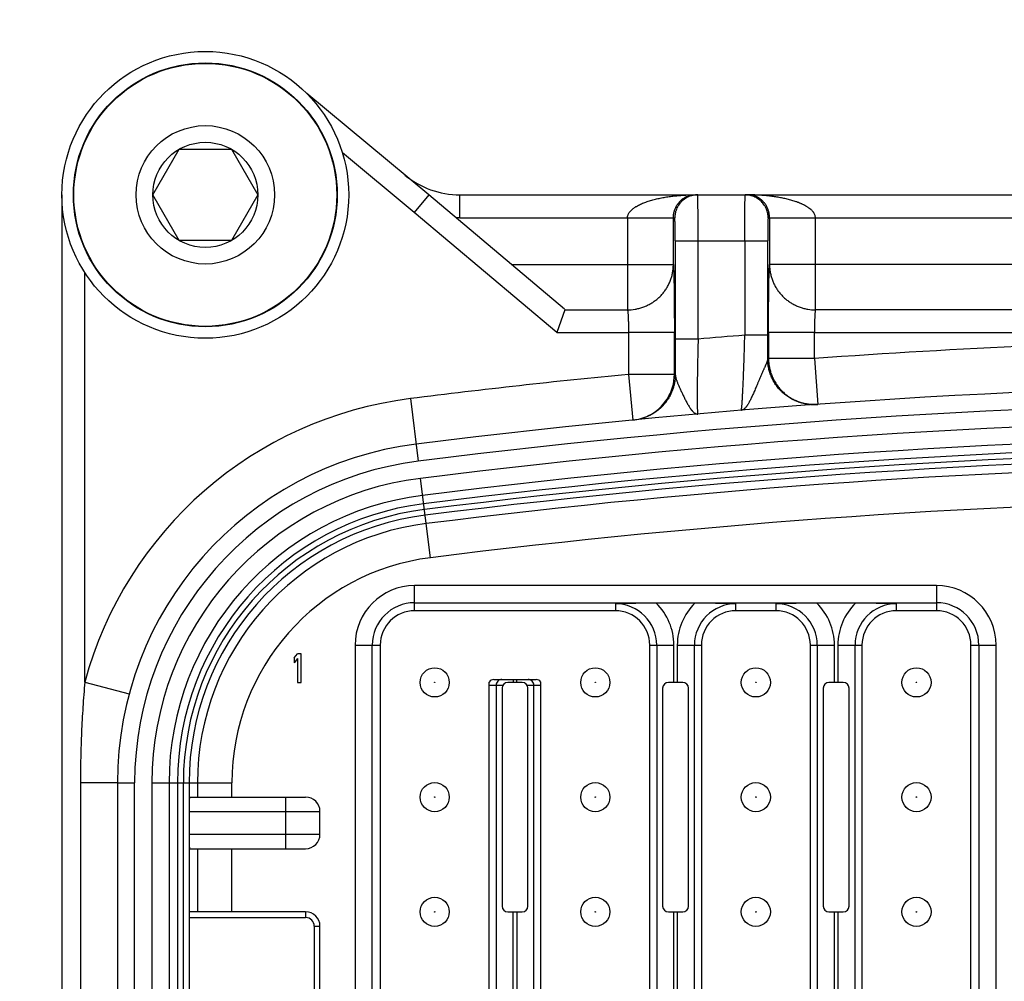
# Model space of a CAD drawing. Header units: inches. Extents: x 0 to 34, y 0 to 22.
# Tile 91 of 124: x 15 to 15.7, y 14.6 to 15.3. Entities that reach past the tile are written whole.
import ezdxf

# ---------------------------------------------------------------- set-up
doc = ezdxf.new("R2010")
doc.units = ezdxf.units.IN
doc.header["$LTSCALE"] = 1.87
doc.header["$MEASUREMENT"] = 0
doc.layers.get('0').update_dxf_attribs({"linetype": 'CONTINUOUS'})
doc.layers.add('DIMENSIONS', color=7, linetype='CONTINUOUS')
doc.styles.get("Standard").update_dxf_attribs({"font": 'txt', "width": 0.8})
doc.dimstyles.new('DIMSTYLE_1', dxfattribs={"dimtxt": 0.125, "dimasz": 0.18, "dimexe": 0.125, "dimexo": 0.0625, "dimgap": 0.0625, "dimtad": 0, "dimtih": 1, "dimtoh": 1, "dimdec": 3, "dimlfac": 2, "dimzin": 4, "dimdsep": 46, "dimtxsty": 'STANDARD', "dimblk": '_FILLED', "dimblk1": '_FILLED', "dimblk2": '_FILLED', "dimcen": 0.09, "dimadec": 0, "dimazin": 0, "dimtp": 0.001, "dimtm": 0.001, "dimtfac": 1, "dimtdec": 3, "dimtofl": 0, "dimtmove": 0, "dimatfit": 3, "dimldrblk": '_FILLED', "dimfxl": 1, "dimtolj": 1, "dimtzin": 4, "dimarcsym": 0})

# ---------------------------------------------------------------- blocks, each defined once
blk = doc.blocks.new('_FILLED')
at = {"color": 0, "linetype": 'BYBLOCK'}
blk.add_solid([(0, 0), (-1, 0.1736), (-1, -0.1736)], dxfattribs=at)
blk = doc.blocks.new('*D24')
at = {"layer": 'DIMENSIONS', "color": 2, "linetype": 'CONTINUOUS'}
for p, q in [((13.97455, 16.65021), (10.46205, 16.65021)), ((10.58705, 16.65021), (10.58705, 15.75636)), ((10.58705, 14.47521), (10.58705, 15.31886)), ((16.93705, 14.47521), (10.46205, 14.47521))]:
    blk.add_line(p, q, dxfattribs=at)
at = {"layer": 'DIMENSIONS', "color": 2, "linetype": 'CONTINUOUS', "xscale": 0.18, "yscale": 0.18, "zscale": 0.18}
for p, rotation in [((10.58705, 16.65021), 90), ((10.58705, 14.47521), 270)]:
    blk.add_blockref('_FILLED', p, dxfattribs=dict(at, rotation=rotation))
at = {"layer": 'DIMENSIONS', "color": 2, "linetype": 'CONTINUOUS', "insert": (10.43705, 15.69386), "char_height": 0.125, "width": 0.8, "attachment_point": 2, "line_spacing_factor": 0.9}
blk.add_mtext('4.350\\P[110.49]', dxfattribs=at)

msp = doc.modelspace()

# ---------------------------------------------------------------- linework, layer by layer
at = {"color": 7, "linetype": 'CONTINUOUS'}
for p, q in [((15.31232, 15.16421), (15.22849, 15.23381)), ((15.12281, 15.16421), (15.14085, 15.19546)), ((15.14085, 15.19546), (15.17694, 15.19546)), ((15.17694, 15.19546), (15.19498, 15.16421)), ((15.30224, 15.15212), (15.25302, 15.19298)), ((15.06047, 15.16421), (15.06047, 13.78626)), ((15.14085, 15.13296), (15.12281, 15.16421)), ((15.19498, 15.16421), (15.17694, 15.13296)), ((15.31232, 15.16421), (15.30222, 15.15213)), ((15.40545, 15.08581), (15.31232, 15.16421)), ((15.33364, 15.14847), (15.33364, 15.16421)), ((15.33364, 15.16421), (16.59045, 15.16421)), ((15.49352, 15.16412), (15.49515, 15.16421)), ((15.40011, 15.06972), (15.30224, 15.15212)), ((15.33364, 15.14847), (15.33097, 15.14851)), ((15.33364, 15.14847), (15.48119, 15.14847)), ((15.44872, 15.14847), (15.44872, 15.08525)), ((15.48021, 15.11631), (15.48021, 15.14847)), ((15.54527, 15.14847), (15.88669, 15.14847)), ((15.54624, 15.14847), (15.54624, 15.11631)), ((15.57773, 15.08525), (15.57773, 15.14847)), ((15.17694, 15.13296), (15.14085, 15.13296)), ((15.48146, 15.13272), (15.48146, 15.06518)), ((15.48146, 15.13272), (15.54499, 15.13272)), ((15.49721, 15.06518), (15.49721, 15.13272)), ((15.52925, 15.13272), (15.52925, 15.06788)), ((15.54499, 15.06788), (15.54499, 15.13272)), ((15.36923, 15.11631), (15.48021, 15.11631)), ((15.88217, 15.11631), (15.54624, 15.11631)), ((15.07622, 14.82982), (15.07622, 15.11081)), ((15.40577, 15.08525), (15.40011, 15.06972)), ((15.40545, 15.08581), (15.40577, 15.08525)), ((15.40577, 15.08525), (15.44872, 15.08525)), ((15.88217, 15.08525), (15.57773, 15.08525)), ((15.40011, 15.06972), (15.44941, 15.06972)), ((15.4809, 15.06973), (15.44941, 15.06972)), ((15.44941, 15.06972), (15.44941, 15.041)), ((15.4809, 15.041), (15.4809, 15.06973)), ((15.54499, 15.06788), (15.52925, 15.06788)), ((15.54555, 15.06973), (15.54555, 15.05182)), ((15.57705, 15.06973), (15.54555, 15.06973)), ((15.57705, 15.05182), (15.57705, 15.06973)), ((15.57705, 15.06973), (15.87562, 15.06973)), ((15.49721, 15.06518), (15.48146, 15.06518)), ((15.54555, 15.05182), (15.54496, 15.05178)), ((15.57705, 15.05182), (15.54555, 15.05182)), ((15.57705, 15.05182), (15.57933, 15.02041)), ((15.44941, 15.041), (15.45245, 15.00965)), ((15.4809, 15.041), (15.44941, 15.041)), ((15.48154, 15.04107), (15.4809, 15.041)), ((15.29969, 15.02435), (15.30509, 14.98138)), ((15.57933, 15.02041), (15.57873, 15.02037)), ((15.31341, 14.91514), (15.30656, 14.96962)), ((15.3026, 14.87878), (15.3026, 14.89603)), ((15.66086, 14.89603), (15.3026, 14.89603)), ((15.66086, 14.89603), (15.66086, 14.87878)), ((15.3026, 14.88423), (15.66086, 14.88423)), ((15.46844, 14.88394), (15.44039, 14.88354)), ((15.44039, 14.88354), (15.44039, 14.87878)), ((15.49502, 14.88394), (15.46844, 14.88394)), ((15.52307, 14.88354), (15.49502, 14.88394)), ((15.52307, 14.87878), (15.52307, 14.88354)), ((15.57867, 14.88394), (15.55063, 14.88354)), ((15.55063, 14.88354), (15.55063, 14.87878)), ((15.60526, 14.88394), (15.57867, 14.88394)), ((15.63331, 14.88354), (15.60526, 14.88394)), ((15.63331, 14.87878), (15.63331, 14.88354)), ((15.44039, 14.87878), (15.3026, 14.87878)), ((15.55063, 14.87878), (15.52307, 14.87878)), ((15.66086, 14.87878), (15.63331, 14.87878)), ((15.26173, 14.85516), (15.26173, 14.09532)), ((15.26173, 14.85516), (15.27897, 14.85516)), ((15.27353, 14.09532), (15.27353, 14.85516)), ((15.27897, 14.85516), (15.27897, 14.09532)), ((15.46401, 14.09532), (15.46401, 14.85516)), ((15.46401, 14.85516), (15.48058, 14.85516)), ((15.46877, 14.85516), (15.46877, 14.09532)), ((15.48058, 14.82957), (15.48058, 14.85516)), ((15.48289, 14.85516), (15.48289, 14.82957)), ((15.48289, 14.85516), (15.49945, 14.85516)), ((15.49469, 14.09532), (15.49469, 14.85516)), ((15.49945, 14.85516), (15.49945, 14.09532)), ((15.57425, 14.09532), (15.57425, 14.85516)), ((15.57425, 14.85516), (15.59081, 14.85516)), ((15.57901, 14.85516), (15.57901, 14.09532)), ((15.59081, 14.82957), (15.59081, 14.85516)), ((15.59312, 14.85516), (15.59312, 14.82957)), ((15.59312, 14.85516), (15.60968, 14.85516)), ((15.60493, 14.09532), (15.60493, 14.85516)), ((15.60968, 14.85516), (15.60968, 14.09532)), ((15.68449, 14.09532), (15.68449, 14.85516)), ((15.68449, 14.85516), (15.70174, 14.85516)), ((15.68993, 14.85516), (15.68993, 14.09532)), ((15.70174, 14.09532), (15.70174, 14.85516)), ((15.2198, 14.84632), (15.22226, 14.84925)), ((15.2198, 14.84632), (15.2198, 14.84297)), ((15.22226, 14.8459), (15.2198, 14.84297)), ((15.22472, 14.84925), (15.22226, 14.84925)), ((15.22226, 14.8459), (15.22226, 14.82957)), ((15.22472, 14.82957), (15.22472, 14.84925)), ((15.07622, 14.82982), (15.10663, 14.82162)), ((15.22226, 14.82957), (15.22472, 14.82957)), ((15.35378, 14.12065), (15.35378, 14.82982)), ((15.35703, 14.83154), (15.38596, 14.83154)), ((15.37642, 14.82957), (15.36657, 14.82957)), ((15.37034, 14.83154), (15.37034, 14.82957)), ((15.37265, 14.82957), (15.37265, 14.83154)), ((15.38921, 14.12065), (15.38921, 14.82982)), ((15.48665, 14.82957), (15.47681, 14.82957)), ((15.59689, 14.82957), (15.58705, 14.82957)), ((15.35378, 14.8276), (15.36316, 14.8276)), ((15.35854, 14.8276), (15.35854, 14.12287)), ((15.36264, 14.82563), (15.36264, 14.67602)), ((15.37983, 14.8276), (15.38921, 14.8276)), ((15.38035, 14.67602), (15.38035, 14.82563)), ((15.38445, 14.12287), (15.38445, 14.8276)), ((15.47287, 14.82563), (15.47287, 14.67602)), ((15.49059, 14.67602), (15.49059, 14.82563)), ((15.58311, 14.82563), (15.58311, 14.67602)), ((15.60082, 14.67602), (15.60082, 14.82563)), ((15.07317, 14.76067), (15.07317, 14.1898)), ((15.09856, 14.76067), (15.07317, 14.76067)), ((15.09856, 14.76067), (15.09856, 14.1898)), ((15.09856, 14.76067), (15.11037, 14.76067)), ((15.11037, 14.1898), (15.11037, 14.76067)), ((15.12222, 14.76067), (15.12222, 14.1898)), ((15.12222, 14.76067), (15.17713, 14.76067)), ((15.13402, 14.76067), (15.13402, 14.1898)), ((15.13984, 14.76067), (15.13984, 14.1898)), ((15.14384, 14.1898), (15.14384, 14.76067)), ((15.14777, 14.76067), (15.14777, 14.1898)), ((15.15352, 14.76067), (15.15352, 14.75083)), ((15.17713, 14.75083), (15.17713, 14.76067)), ((15.14813, 14.75083), (15.22779, 14.75083)), ((15.21401, 14.75083), (15.21401, 14.71539)), ((15.14779, 14.74098), (15.14779, 14.72524)), ((15.14779, 14.74098), (15.23764, 14.74098)), ((15.23764, 14.72524), (15.23764, 14.74098)), ((15.23764, 14.72524), (15.14779, 14.72524)), ((15.14813, 14.71539), (15.22779, 14.71539)), ((15.15352, 14.71539), (15.15352, 14.67209)), ((15.17713, 14.67209), (15.17713, 14.71539)), ((15.14779, 14.66815), (15.14779, 14.28232)), ((15.14779, 14.66815), (15.22779, 14.66815)), ((15.22779, 14.67209), (15.14793, 14.67209)), ((15.22779, 14.67209), (15.22779, 14.66815)), ((15.36657, 14.67209), (15.37642, 14.67209)), ((15.37034, 14.27839), (15.37034, 14.67209)), ((15.37265, 14.67209), (15.37265, 14.27839)), ((15.47681, 14.67209), (15.48665, 14.67209)), ((15.48058, 14.27839), (15.48058, 14.67209)), ((15.48289, 14.67209), (15.48289, 14.27839)), ((15.58705, 14.67209), (15.59689, 14.67209)), ((15.59081, 14.27839), (15.59081, 14.67209)), ((15.59312, 14.67209), (15.59312, 14.27839)), ((15.2337, 14.66224), (15.2337, 14.59532)), ((15.2337, 14.66224), (15.23764, 14.66224)), ((15.23764, 14.59532), (15.23764, 14.66224))]:
    msp.add_line(p, q, dxfattribs=at)
for centre, radius in [((15.1589, 15.16421), 0.09843), ((15.1589, 15.16421), 0.09055), ((15.1589, 15.16421), 0.09025), ((15.1589, 15.16421), 0.0475), ((15.1589, 15.16421), 0.03608), ((15.31638, 14.82957), 0.01), ((15.42661, 14.82957), 0.01), ((15.53685, 14.82957), 0.01), ((15.64708, 14.82957), 0.01), ((15.31638, 14.82957), 0.000157), ((15.42661, 14.82957), 0.000157), ((15.53685, 14.82957), 0.000157), ((15.64708, 14.82957), 0.000157), ((15.31638, 14.75083), 0.01), ((15.42661, 14.75083), 0.01), ((15.53685, 14.75083), 0.01), ((15.64708, 14.75083), 0.01), ((15.31638, 14.75083), 0.000157), ((15.42661, 14.75083), 0.000157), ((15.53685, 14.75083), 0.000157), ((15.64708, 14.75083), 0.000157), ((15.31638, 14.67209), 0.01), ((15.42661, 14.67209), 0.01), ((15.53685, 14.67209), 0.01), ((15.64708, 14.67209), 0.01), ((15.31638, 14.67209), 0.000157), ((15.42661, 14.67209), 0.000157), ((15.53685, 14.67209), 0.000157), ((15.64708, 14.67209), 0.000157)]:
    msp.add_circle(centre, radius, dxfattribs=at)
for centre, radius, start, end in [((15.33364, 15.22327), 0.05906, 230.3, 270), ((15.44863, 15.11722), 0.03196, 270.15588, 279.46452), ((15.57782, 15.11722), 0.03197, 260.53567, 269.84402), ((15.96205, 9.752), 5.33347, 94.65454, 94.99996), ((11.73881, 15.06787), 3.80618, 359.75777, 0.0002), ((19.10492, 15.0648), 3.62345, 179.99398, 180.37526), ((15.96205, 9.752), 5.31379, 90.93895, 94.15489), ((15.57706, 15.05182), 0.03151, 179.99858, 185.15426), ((15.96205, 9.752), 5.31379, 95.53613, 97.16048), ((15.4494, 15.041), 0.0315, 295.91611, 0.00426), ((15.96205, 9.752), 5.28229, 82.83952, 97.16048), ((15.33281, 14.76067), 0.26575, 97.16048, 164.91825), ((15.96205, 9.752), 5.27048, 82.83952, 97.16048), ((15.57705, 15.05172), 0.0314, 272.25853, 274.15378), ((15.57653, 15.05074), 0.03045, 273.31944, 274.16086), ((15.44941, 15.04099), 0.03149, 275.53624, 295.9132), ((15.96205, 9.752), 5.25863, 82.83952, 97.16048), ((15.45011, 15.04039), 0.03082, 275.52955, 275.97232), ((15.45001, 15.04122), 0.03166, 276.00576, 287.90549), ((15.45005, 15.04111), 0.03153, 287.89041, 289.76243), ((15.96205, 9.752), 5.24683, 82.83952, 97.16048), ((15.33281, 14.76067), 0.23425, 97.16048, 180), ((15.96205, 9.752), 5.24101, 82.83952, 97.16048), ((15.96205, 9.752), 5.23701, 82.83952, 97.16048), ((15.96205, 9.752), 5.23308, 82.83952, 97.16048), ((15.33281, 14.76067), 0.22244, 97.16048, 180), ((15.96205, 9.752), 5.22733, 90.76097, 97.16048), ((15.33281, 14.76067), 0.21059, 97.16048, 180), ((15.33281, 14.76067), 0.19879, 97.16048, 180), ((15.33281, 14.76067), 0.19298, 97.16048, 180), ((15.96205, 9.752), 5.20372, 90.76097, 97.16048), ((15.33281, 14.76067), 0.18898, 97.16048, 180), ((15.33281, 14.76067), 0.18504, 97.16048, 180), ((15.33281, 14.76067), 0.17929, 97.16048, 180), ((15.33281, 14.76067), 0.15568, 97.16048, 180), ((15.3026, 14.85516), 0.04087, 90, 180), ((15.66086, 14.85516), 0.04087, 0, 90), ((15.3026, 14.85516), 0.02907, 90, 180), ((15.44039, 14.85516), 0.02838, 0, 90), ((15.44039, 14.85516), 0.04018, 0, 45.73813), ((15.52307, 14.85516), 0.04018, 134.26187, 180), ((15.52307, 14.85516), 0.02838, 90, 180), ((15.55063, 14.85516), 0.02838, 0, 90), ((15.55063, 14.85516), 0.04018, 0, 45.73813), ((15.63331, 14.85516), 0.04018, 134.26187, 180), ((15.63331, 14.85516), 0.02838, 90, 180), ((15.66086, 14.85516), 0.02907, 0, 90), ((15.3026, 14.85516), 0.02362, 90, 180), ((15.44039, 14.85516), 0.02362, 0, 90), ((15.52307, 14.85516), 0.02362, 90, 180), ((15.55063, 14.85516), 0.02362, 0, 90), ((15.63331, 14.85516), 0.02362, 90, 180), ((15.66086, 14.85516), 0.02362, 0, 90), ((15.36247, 14.8276), 0.00394, 90.01983, 180.02048), ((15.36657, 14.82563), 0.00394, 90, 180), ((15.37642, 14.82563), 0.00394, 0, 90), ((15.38052, 14.8276), 0.00394, 359.97952, 89.98018), ((15.47681, 14.82563), 0.00394, 90, 180), ((15.48665, 14.82563), 0.00394, 0, 90), ((15.58705, 14.82563), 0.00394, 90, 180), ((15.59689, 14.82563), 0.00394, 0, 90), ((15.22779, 14.74098), 0.00984, 0, 90), ((15.22779, 14.72524), 0.00984, 270, 360), ((15.36657, 14.67602), 0.00394, 180, 270), ((15.37642, 14.67602), 0.00394, 270, 360), ((15.47681, 14.67602), 0.00394, 180, 270), ((15.48665, 14.67602), 0.00394, 270, 360), ((15.58705, 14.67602), 0.00394, 180, 270), ((15.59689, 14.67602), 0.00394, 270, 360), ((15.22779, 14.66224), 0.00984, 0, 90), ((15.22779, 14.66224), 0.00591, 0, 90)]:
    msp.add_arc(centre, radius, start, end, dxfattribs=at)
for centre, major_axis, ratio, start_param, end_param in [((15.35703, 14.8276), (0.00394, 0), 0.999391, 1.570796, 2.541888), ((15.38596, 14.8276), (-0.00394, 0), 0.999391, -2.541888, -1.570796), ((15.14813, 14.74098), (0, 0.00984), 0.034921, 0, 1.570796), ((15.14813, 14.72524), (0, 0.00984), 0.034921, -4.712389, -3.141593), ((15.14793, 14.66815), (0, 0.00394), 0.034921, 0, 1.570796)]:
    msp.add_ellipse(centre, major_axis=major_axis, ratio=ratio, start_param=start_param, end_param=end_param, dxfattribs=at)
for points, knots in [([(15.44872, 15.14847), (15.44872, 15.14865), (15.44874, 15.14903), (15.44883, 15.14959), (15.44898, 15.15014), (15.44925, 15.15088), (15.44963, 15.15159), (15.45009, 15.15227), (15.45048, 15.15277), (15.45092, 15.15326), (15.45139, 15.15374), (15.4519, 15.1542), (15.45244, 15.15465), (15.45301, 15.15508), (15.4536, 15.1555), (15.45422, 15.15591), (15.45509, 15.15643), (15.45621, 15.15706), (15.45762, 15.15775), (15.45909, 15.1584), (15.4606, 15.159), (15.46216, 15.15956), (15.46375, 15.16007), (15.46538, 15.16056), (15.46758, 15.16115), (15.47039, 15.16181), (15.47382, 15.16248), (15.47731, 15.16303), (15.48084, 15.16346), (15.48439, 15.1638), (15.48797, 15.16404), (15.49155, 15.16418), (15.49395, 15.16421), (15.49515, 15.16421)], [0, 0, 0, 0, 0.010802, 0.021671, 0.032683, 0.043896, 0.067068, 0.07909, 0.091406, 0.104018, 0.116933, 0.130154, 0.143674, 0.15748, 0.171554, 0.185871, 0.200402, 0.230019, 0.260328, 0.29126, 0.32273, 0.354649, 0.386964, 0.419627, 0.452585, 0.519207, 0.586646, 0.654746, 0.723328, 0.792218, 0.861333, 0.930615, 1, 1, 1, 1]), ([(15.48021, 15.14847), (15.48021, 15.14897), (15.48026, 15.14994), (15.48044, 15.15133), (15.48071, 15.15258), (15.48113, 15.15398), (15.48174, 15.15548), (15.48245, 15.15679), (15.48303, 15.15768), (15.48346, 15.15828), (15.4839, 15.15883), (15.48447, 15.15949), (15.48507, 15.1601), (15.48568, 15.16065), (15.48613, 15.16102), (15.48659, 15.16137), (15.48719, 15.1618), (15.4878, 15.16218), (15.48842, 15.16253), (15.48903, 15.16284), (15.48979, 15.16318), (15.49072, 15.16352), (15.49165, 15.16379), (15.49258, 15.16399), (15.49321, 15.16408), (15.49352, 15.16412)], [0, 0, 0, 0, 0.067219, 0.129966, 0.186578, 0.237447, 0.325736, 0.401403, 0.435859, 0.468535, 0.499702, 0.529569, 0.586056, 0.612949, 0.639076, 0.664525, 0.689369, 0.737484, 0.76087, 0.783869, 0.828855, 0.872734, 0.915746, 0.958102, 1, 1, 1, 1]), ([(15.49693, 15.16421), (15.49642, 15.16421), (15.49539, 15.16416), (15.49411, 15.16397), (15.49311, 15.16375), (15.49211, 15.16347), (15.4909, 15.16304), (15.48973, 15.16249), (15.48884, 15.16198), (15.48796, 15.16143), (15.48693, 15.16066), (15.48597, 15.15979), (15.48526, 15.15905), (15.48459, 15.15827), (15.48397, 15.15744), (15.48342, 15.15657), (15.48291, 15.15567), (15.48236, 15.1545), (15.48193, 15.15329), (15.48165, 15.15229), (15.48143, 15.15129), (15.48124, 15.15001), (15.48119, 15.14898), (15.48119, 15.14847)], [0, 0, 0, 0, 0.06241, 0.12494, 0.156222, 0.187492, 0.249976, 0.312439, 0.343682, 0.37493, 0.437418, 0.499912, 0.53117, 0.562429, 0.624927, 0.656182, 0.687433, 0.749923, 0.81244, 0.843727, 0.875024, 0.937577, 1, 1, 1, 1]), ([(15.49721, 15.13272), (15.49721, 15.13375), (15.4972, 15.13579), (15.4972, 15.13884), (15.49719, 15.14183), (15.49718, 15.14473), (15.49717, 15.14752), (15.49715, 15.15016), (15.49714, 15.15263), (15.49712, 15.15458), (15.49711, 15.15604), (15.4971, 15.15704), (15.49709, 15.15799), (15.49708, 15.15888), (15.49707, 15.15971), (15.49706, 15.16047), (15.49705, 15.16117), (15.49703, 15.16179), (15.49702, 15.16227), (15.49702, 15.16262), (15.49701, 15.16285), (15.497, 15.16307), (15.497, 15.16326), (15.49699, 15.16344), (15.49699, 15.1636), (15.49698, 15.16374), (15.49697, 15.16387), (15.49697, 15.16397), (15.49696, 15.16406), (15.49695, 15.16411), (15.49695, 15.16415), (15.49695, 15.16417), (15.49694, 15.16419), (15.49694, 15.1642), (15.49694, 15.1642), (15.49694, 15.16421), (15.49694, 15.16421), (15.49693, 15.16421), (15.49693, 15.16421)], [0, 0, 0, 0, 0.097957, 0.195078, 0.29027, 0.382629, 0.471312, 0.555472, 0.634277, 0.706976, 0.740811, 0.772862, 0.803055, 0.831314, 0.857568, 0.881757, 0.903827, 0.923719, 0.941382, 0.949365, 0.956777, 0.963615, 0.969872, 0.975546, 0.980632, 0.985127, 0.989029, 0.992337, 0.99505, 0.997167, 0.998002, 0.998688, 0.999226, 0.99944, 0.999618, 0.999761, 0.999869, 1, 1, 1, 1]), ([(15.52925, 15.13272), (15.52925, 15.13375), (15.52925, 15.13579), (15.52925, 15.13884), (15.52926, 15.14183), (15.52927, 15.14473), (15.52928, 15.14752), (15.5293, 15.15016), (15.52932, 15.15263), (15.52933, 15.15458), (15.52934, 15.15604), (15.52935, 15.15704), (15.52936, 15.15799), (15.52937, 15.15888), (15.52938, 15.15971), (15.5294, 15.16047), (15.52941, 15.16117), (15.52942, 15.16179), (15.52943, 15.16227), (15.52944, 15.16262), (15.52944, 15.16285), (15.52945, 15.16307), (15.52946, 15.16326), (15.52946, 15.16344), (15.52947, 15.1636), (15.52947, 15.16374), (15.52948, 15.16387), (15.52949, 15.16397), (15.52949, 15.16406), (15.5295, 15.16411), (15.5295, 15.16415), (15.52951, 15.16417), (15.52951, 15.16419), (15.52951, 15.1642), (15.52951, 15.1642), (15.52952, 15.16421), (15.52952, 15.16421), (15.52952, 15.16421), (15.52952, 15.16421)], [0, 0, 0, 0, 0.097957, 0.195077, 0.290268, 0.382628, 0.471313, 0.555473, 0.634278, 0.706978, 0.740813, 0.772864, 0.803057, 0.831315, 0.857569, 0.881759, 0.903828, 0.923721, 0.941383, 0.949366, 0.956778, 0.963615, 0.969873, 0.975547, 0.980633, 0.985128, 0.989029, 0.992337, 0.99505, 0.997167, 0.998002, 0.998688, 0.999226, 0.99944, 0.999618, 0.999761, 0.999869, 1, 1, 1, 1]), ([(15.54527, 15.14847), (15.54527, 15.14898), (15.54522, 15.15001), (15.54503, 15.15129), (15.5448, 15.15229), (15.54453, 15.15329), (15.54409, 15.1545), (15.54354, 15.15567), (15.54303, 15.15656), (15.54248, 15.15743), (15.54171, 15.15847), (15.54085, 15.15943), (15.5401, 15.16014), (15.53932, 15.16081), (15.53849, 15.16143), (15.53762, 15.16198), (15.53672, 15.16249), (15.53556, 15.16304), (15.53434, 15.16347), (15.53335, 15.16375), (15.53234, 15.16397), (15.53107, 15.16416), (15.53004, 15.16421), (15.52952, 15.16421)], [0, 0, 0, 0, 0.062419, 0.124959, 0.156245, 0.187519, 0.25001, 0.312479, 0.343725, 0.374975, 0.437465, 0.49996, 0.531218, 0.562476, 0.624971, 0.656224, 0.687473, 0.749957, 0.812466, 0.84375, 0.875043, 0.937586, 1, 1, 1, 1]), ([(15.54624, 15.14847), (15.54624, 15.14884), (15.54621, 15.14958), (15.5461, 15.15067), (15.54592, 15.15174), (15.54569, 15.15275), (15.5454, 15.15372), (15.54506, 15.15463), (15.54468, 15.15549), (15.54428, 15.15629), (15.54384, 15.15703), (15.54339, 15.15773), (15.54292, 15.15838), (15.54243, 15.15898), (15.54193, 15.15954), (15.54141, 15.16007), (15.54089, 15.16055), (15.54019, 15.16114), (15.5393, 15.16179), (15.53819, 15.16247), (15.53706, 15.16302), (15.53592, 15.16346), (15.53478, 15.1638), (15.53362, 15.16404), (15.53246, 15.16418), (15.53169, 15.16421), (15.5313, 15.16421)], [0, 0, 0, 0, 0.046314, 0.092074, 0.136908, 0.18042, 0.222284, 0.262527, 0.301233, 0.338449, 0.374217, 0.408659, 0.441904, 0.474069, 0.505252, 0.535549, 0.565049, 0.59383, 0.649489, 0.703028, 0.754879, 0.805406, 0.854908, 0.903662, 0.95194, 1, 1, 1, 1]), ([(15.57773, 15.14847), (15.57773, 15.14875), (15.57769, 15.14931), (15.57749, 15.15014), (15.57718, 15.15092), (15.57685, 15.15154), (15.57655, 15.15201), (15.57622, 15.15246), (15.57578, 15.15299), (15.57521, 15.15359), (15.57441, 15.15434), (15.57355, 15.15501), (15.57265, 15.15563), (15.57173, 15.15622), (15.57079, 15.15676), (15.56983, 15.15726), (15.5691, 15.15761), (15.56836, 15.15795), (15.56738, 15.15839), (15.56637, 15.15879), (15.56536, 15.15917), (15.56435, 15.15953), (15.56256, 15.16013), (15.55998, 15.16087), (15.55737, 15.16151), (15.55527, 15.16196), (15.55369, 15.16227), (15.55211, 15.16255), (15.54999, 15.16289), (15.54734, 15.16326), (15.54467, 15.16355), (15.54254, 15.16375), (15.5404, 15.16392), (15.53666, 15.16414), (15.53345, 15.16421), (15.5313, 15.16421)], [0, 0, 0, 0, 0.016351, 0.032661, 0.048901, 0.065058, 0.073109, 0.081138, 0.097139, 0.113074, 0.128954, 0.160572, 0.176331, 0.192063, 0.22345, 0.239117, 0.254767, 0.270402, 0.286025, 0.317237, 0.332829, 0.348412, 0.379558, 0.441773, 0.503918, 0.534971, 0.566014, 0.597047, 0.628071, 0.690098, 0.752102, 0.783099, 0.814092, 0.87607, 1, 1, 1, 1]), ([(15.48146, 15.13272), (15.48146, 15.13323), (15.48146, 15.13426), (15.48146, 15.13578), (15.48145, 15.13727), (15.48144, 15.13872), (15.48143, 15.14012), (15.48142, 15.14144), (15.4814, 15.14268), (15.48138, 15.14382), (15.48137, 15.1447), (15.48135, 15.14536), (15.48134, 15.1458), (15.48133, 15.14622), (15.48132, 15.14659), (15.4813, 15.14694), (15.48129, 15.14725), (15.48128, 15.14753), (15.48127, 15.14778), (15.48125, 15.14798), (15.48124, 15.14813), (15.48123, 15.14823), (15.48123, 15.14829), (15.48122, 15.14834), (15.48122, 15.14838), (15.48121, 15.14841), (15.48121, 15.14842), (15.4812, 15.14843), (15.4812, 15.14845), (15.4812, 15.14845), (15.48119, 15.14846), (15.48119, 15.14847), (15.48119, 15.14847)], [0, 0, 0, 0, 0.097955, 0.194969, 0.290082, 0.382408, 0.471132, 0.5553, 0.634029, 0.706656, 0.772608, 0.802815, 0.831053, 0.857249, 0.881355, 0.903342, 0.923206, 0.940921, 0.956395, 0.969556, 0.980353, 0.984856, 0.988761, 0.992069, 0.994784, 0.99592, 0.996909, 0.997754, 0.998458, 0.999028, 0.999469, 1, 1, 1, 1]), ([(15.54527, 15.14847), (15.54526, 15.14847), (15.54526, 15.14846), (15.54526, 15.14845), (15.54525, 15.14845), (15.54525, 15.14843), (15.54525, 15.14842), (15.54524, 15.14841), (15.54524, 15.14838), (15.54523, 15.14834), (15.54523, 15.14829), (15.54522, 15.14823), (15.54521, 15.14813), (15.5452, 15.14798), (15.54519, 15.14777), (15.54517, 15.14753), (15.54516, 15.14725), (15.54515, 15.14694), (15.54514, 15.1466), (15.54512, 15.14622), (15.54511, 15.1458), (15.5451, 15.14536), (15.54509, 15.1447), (15.54507, 15.14382), (15.54505, 15.14268), (15.54504, 15.14144), (15.54502, 15.14012), (15.54501, 15.13872), (15.545, 15.13727), (15.545, 15.13578), (15.54499, 15.13426), (15.54499, 15.13323), (15.54499, 15.13272)], [0, 0, 0, 0, 0.000532, 0.000975, 0.001548, 0.002256, 0.003105, 0.004098, 0.00524, 0.007965, 0.011284, 0.015199, 0.019712, 0.030521, 0.043678, 0.059129, 0.076797, 0.096623, 0.118606, 0.142729, 0.168953, 0.197217, 0.227439, 0.293354, 0.365947, 0.444707, 0.528902, 0.617608, 0.709908, 0.805023, 0.902043, 1, 1, 1, 1]), ([(15.45389, 15.08569), (15.45434, 15.08576), (15.45525, 15.08594), (15.45659, 15.08625), (15.45792, 15.08662), (15.45923, 15.08705), (15.46052, 15.08754), (15.46221, 15.08826), (15.46385, 15.08909), (15.46544, 15.09002), (15.46659, 15.09078), (15.46771, 15.09158), (15.46915, 15.0927), (15.47086, 15.09423), (15.47274, 15.09623), (15.47444, 15.09839), (15.47594, 15.10069), (15.47701, 15.1027), (15.47776, 15.10436), (15.47844, 15.10605), (15.479, 15.10779), (15.47945, 15.10955), (15.47981, 15.11133), (15.48012, 15.11358), (15.48021, 15.1154), (15.48021, 15.11631)], [0, 0, 0, 0, 0.031436, 0.06288, 0.094321, 0.125755, 0.157181, 0.188602, 0.251409, 0.282802, 0.314178, 0.345531, 0.376862, 0.439452, 0.501981, 0.56444, 0.626821, 0.689137, 0.720284, 0.751419, 0.813631, 0.844716, 0.875782, 0.937874, 1, 1, 1, 1]), ([(15.48021, 15.11631), (15.48022, 15.11625), (15.48023, 15.11612), (15.48026, 15.11583), (15.48029, 15.11541), (15.48032, 15.11485), (15.48035, 15.11419), (15.48039, 15.11345), (15.48042, 15.11263), (15.48045, 15.11172), (15.4805, 15.11036), (15.48055, 15.10846), (15.48061, 15.10596), (15.48066, 15.10318), (15.48071, 15.10014), (15.48075, 15.09688), (15.4808, 15.09212), (15.48084, 15.08715), (15.48087, 15.08198), (15.48089, 15.07795), (15.48089, 15.07454), (15.4809, 15.0718), (15.4809, 15.07042), (15.4809, 15.06973)], [0, 0, 0, 0, 0.003967, 0.008406, 0.018689, 0.030859, 0.044907, 0.060812, 0.078536, 0.098026, 0.119222, 0.166539, 0.220275, 0.280092, 0.345461, 0.415787, 0.490619, 0.651521, 0.736254, 0.823023, 0.911171, 0.955544, 1, 1, 1, 1]), ([(15.54555, 15.06973), (15.54555, 15.07042), (15.54556, 15.0718), (15.54556, 15.07454), (15.54557, 15.07795), (15.54558, 15.08198), (15.54561, 15.08715), (15.54565, 15.09212), (15.5457, 15.09688), (15.54575, 15.10015), (15.5458, 15.10318), (15.54585, 15.10596), (15.5459, 15.10846), (15.54596, 15.11036), (15.546, 15.11172), (15.54603, 15.11263), (15.54607, 15.11345), (15.5461, 15.11419), (15.54613, 15.11485), (15.54617, 15.11541), (15.5462, 15.11589), (15.54623, 15.11618), (15.54624, 15.11631)], [0, 0, 0, 0, 0.044456, 0.088829, 0.176976, 0.263744, 0.348484, 0.509385, 0.584209, 0.654543, 0.719923, 0.779729, 0.833453, 0.880783, 0.901992, 0.921491, 0.939218, 0.955122, 0.969166, 0.981329, 0.991603, 1, 1, 1, 1]), ([(15.54624, 15.11631), (15.54624, 15.1154), (15.54633, 15.11359), (15.54664, 15.11133), (15.547, 15.10955), (15.54734, 15.10823), (15.54773, 15.10692), (15.54818, 15.10563), (15.54869, 15.10437), (15.54925, 15.10312), (15.54987, 15.1019), (15.55054, 15.10071), (15.55126, 15.09955), (15.55229, 15.09804), (15.55371, 15.09624), (15.55558, 15.09424), (15.55764, 15.09241), (15.55984, 15.09075), (15.56218, 15.0893), (15.56465, 15.08805), (15.56678, 15.08719), (15.56853, 15.08663), (15.57031, 15.08614), (15.57166, 15.08585), (15.57256, 15.08569)], [0, 0, 0, 0, 0.062032, 0.124109, 0.155174, 0.186253, 0.217346, 0.248452, 0.279572, 0.310705, 0.341854, 0.373021, 0.404207, 0.435415, 0.497877, 0.560409, 0.622999, 0.68568, 0.748478, 0.811353, 0.874251, 0.905708, 0.937163, 1, 1, 1, 1]), ([(15.44872, 15.08525), (15.44873, 15.08521), (15.44876, 15.08511), (15.44879, 15.08495), (15.44883, 15.08476), (15.44886, 15.08454), (15.4489, 15.08429), (15.44893, 15.08402), (15.44896, 15.08371), (15.449, 15.08326), (15.44906, 15.08263), (15.44911, 15.0818), (15.44917, 15.08087), (15.44922, 15.07986), (15.44926, 15.07877), (15.4493, 15.07761), (15.44933, 15.07639), (15.44937, 15.07467), (15.4494, 15.07244), (15.44941, 15.07064), (15.44941, 15.06972)], [0, 0, 0, 0, 0.008698, 0.019291, 0.031753, 0.046052, 0.062153, 0.080015, 0.0996, 0.120867, 0.168279, 0.221914, 0.281434, 0.346497, 0.41671, 0.491485, 0.570179, 0.652152, 0.823368, 1, 1, 1, 1]), ([(15.57773, 15.08525), (15.57772, 15.08521), (15.57769, 15.08511), (15.57766, 15.08495), (15.57762, 15.08476), (15.57759, 15.08454), (15.57756, 15.08429), (15.57752, 15.08402), (15.57749, 15.08371), (15.57745, 15.08326), (15.5774, 15.08263), (15.57734, 15.0818), (15.57729, 15.08087), (15.57724, 15.07986), (15.57719, 15.07878), (15.57716, 15.07762), (15.57712, 15.0764), (15.57709, 15.07467), (15.57705, 15.07245), (15.57705, 15.07064), (15.57705, 15.06973)], [0, 0, 0, 0, 0.008699, 0.019291, 0.031753, 0.046053, 0.062153, 0.080016, 0.0996, 0.120867, 0.168277, 0.221911, 0.28143, 0.346493, 0.416706, 0.49148, 0.570174, 0.652147, 0.823365, 1, 1, 1, 1]), ([(15.52678, 15.01633), (15.52679, 15.01633), (15.52679, 15.01633), (15.5268, 15.01633), (15.52681, 15.01634), (15.52682, 15.01635), (15.52683, 15.01637), (15.52684, 15.0164), (15.52686, 15.01644), (15.52687, 15.01648), (15.52689, 15.01653), (15.52691, 15.01662), (15.52694, 15.01674), (15.52697, 15.01692), (15.52701, 15.01712), (15.52704, 15.01735), (15.52707, 15.01762), (15.52711, 15.01791), (15.52714, 15.01824), (15.5272, 15.01873), (15.52726, 15.01942), (15.52734, 15.02034), (15.52741, 15.02137), (15.52749, 15.02251), (15.52757, 15.02376), (15.52766, 15.02512), (15.52774, 15.02658), (15.52783, 15.02813), (15.52791, 15.02979), (15.52803, 15.03217), (15.52817, 15.03535), (15.52834, 15.0394), (15.52851, 15.04372), (15.52867, 15.04827), (15.52883, 15.05301), (15.52898, 15.05789), (15.52912, 15.06286), (15.5292, 15.0662), (15.52925, 15.06788)], [0, 0, 0, 0, 0.000143, 0.0003, 0.000477, 0.00068, 0.001176, 0.001804, 0.002569, 0.003477, 0.004529, 0.005726, 0.008558, 0.011976, 0.015979, 0.020567, 0.025736, 0.031486, 0.037813, 0.044715, 0.060232, 0.078014, 0.098032, 0.120225, 0.144526, 0.170867, 0.19918, 0.229398, 0.261453, 0.295277, 0.36792, 0.446591, 0.530513, 0.61891, 0.710977, 0.805806, 0.902459, 1, 1, 1, 1]), ([(15.49721, 15.06518), (15.49716, 15.0635), (15.49708, 15.06016), (15.49696, 15.05519), (15.49686, 15.05032), (15.49677, 15.04558), (15.49669, 15.04104), (15.49663, 15.03673), (15.49659, 15.03268), (15.49657, 15.02895), (15.49656, 15.02606), (15.49656, 15.02393), (15.49657, 15.02247), (15.49658, 15.02112), (15.4966, 15.01987), (15.49662, 15.01874), (15.49664, 15.01772), (15.49667, 15.01681), (15.4967, 15.01613), (15.49672, 15.01564), (15.49674, 15.01532), (15.49676, 15.01503), (15.49678, 15.01477), (15.4968, 15.01454), (15.49682, 15.01436), (15.49684, 15.01424), (15.49685, 15.01416), (15.49686, 15.01409), (15.49688, 15.01402), (15.49689, 15.01397), (15.4969, 15.01392), (15.49691, 15.01387), (15.49693, 15.01384), (15.49694, 15.01381), (15.49695, 15.0138), (15.49696, 15.01379), (15.49697, 15.01378), (15.49698, 15.01378), (15.49698, 15.01378), (15.49699, 15.01378)], [0, 0, 0, 0, 0.097868, 0.194805, 0.289884, 0.382182, 0.470795, 0.55491, 0.633733, 0.706472, 0.772376, 0.80258, 0.830861, 0.85715, 0.88138, 0.903483, 0.923392, 0.941047, 0.956417, 0.963238, 0.96948, 0.975141, 0.980218, 0.984708, 0.98861, 0.990341, 0.991924, 0.99336, 0.994649, 0.995791, 0.996788, 0.99764, 0.998351, 0.998926, 0.999373, 0.999555, 0.999715, 0.999861, 1, 1, 1, 1]), ([(15.54496, 15.05178), (15.54495, 15.0517), (15.54494, 15.05154), (15.54491, 15.05129), (15.54487, 15.05103), (15.54481, 15.05076), (15.54474, 15.05049), (15.54467, 15.05025), (15.54461, 15.05006), (15.54457, 15.04994), (15.54454, 15.04984), (15.54452, 15.04976), (15.54449, 15.04969), (15.54446, 15.04959), (15.54441, 15.04946), (15.54435, 15.04931), (15.5443, 15.04916), (15.54424, 15.049), (15.54417, 15.04884), (15.54409, 15.04863), (15.54398, 15.04835), (15.54384, 15.04802), (15.54365, 15.04756), (15.54345, 15.04709), (15.54324, 15.04661), (15.54303, 15.04613), (15.54276, 15.04551), (15.54242, 15.04475), (15.54197, 15.04373), (15.54139, 15.04242), (15.54069, 15.04084), (15.53999, 15.03925), (15.53942, 15.03793), (15.53896, 15.03687), (15.53862, 15.03608), (15.53829, 15.0353), (15.53785, 15.03427), (15.53731, 15.033), (15.53668, 15.0315), (15.53605, 15.03004), (15.53545, 15.02863), (15.53485, 15.02728), (15.53426, 15.02599), (15.53369, 15.02477), (15.53313, 15.02361), (15.53257, 15.02253), (15.53203, 15.02152), (15.53157, 15.02074), (15.53121, 15.02015), (15.53095, 15.01974), (15.53068, 15.01935), (15.53034, 15.01887), (15.52999, 15.01843), (15.52964, 15.01803), (15.5293, 15.01768), (15.52896, 15.01736), (15.52861, 15.01708), (15.52827, 15.01685), (15.52792, 15.01666), (15.52757, 15.01651), (15.52731, 15.01642), (15.52705, 15.01636), (15.52687, 15.01634), (15.52678, 15.01633)], [0, 0, 0, 0, 0.005881, 0.012058, 0.018523, 0.025272, 0.032295, 0.039586, 0.04333, 0.047138, 0.049064, 0.051005, 0.052946, 0.054888, 0.058805, 0.062804, 0.066877, 0.071013, 0.075212, 0.079475, 0.088178, 0.097103, 0.106232, 0.125037, 0.134683, 0.144464, 0.164371, 0.184676, 0.205323, 0.247415, 0.290117, 0.332987, 0.375711, 0.396942, 0.418054, 0.439025, 0.459835, 0.500879, 0.54101, 0.580067, 0.617897, 0.654358, 0.689309, 0.72264, 0.754304, 0.784265, 0.812478, 0.83888, 0.851386, 0.86342, 0.874977, 0.886053, 0.906763, 0.916425, 0.925649, 0.942869, 0.950921, 0.958636, 0.973184, 0.980104, 0.986845, 0.993458, 1, 1, 1, 1]), ([(15.57829, 15.02034), (15.57731, 15.02028), (15.57532, 15.02026), (15.57282, 15.02047), (15.57079, 15.02079), (15.56925, 15.02111), (15.56771, 15.02151), (15.56617, 15.02199), (15.56464, 15.02257), (15.56313, 15.02322), (15.56164, 15.02397), (15.56018, 15.02479), (15.55876, 15.0257), (15.55739, 15.02669), (15.55607, 15.02775), (15.5548, 15.02888), (15.5536, 15.03008), (15.55209, 15.03176), (15.55073, 15.03355), (15.54952, 15.03543), (15.54869, 15.03687), (15.54795, 15.03834), (15.54708, 15.04031), (15.54621, 15.04281), (15.54548, 15.04584), (15.54505, 15.04883), (15.54496, 15.05081), (15.54496, 15.05178)], [0, 0, 0, 0, 0.057121, 0.116264, 0.146518, 0.177189, 0.20826, 0.239725, 0.271566, 0.303733, 0.336172, 0.368835, 0.401678, 0.434652, 0.467709, 0.500803, 0.533891, 0.566928, 0.632639, 0.665241, 0.697604, 0.729679, 0.761413, 0.823694, 0.88435, 0.94321, 1, 1, 1, 1]), ([(15.54568, 15.04899), (15.54577, 15.048), (15.54605, 15.04602), (15.54674, 15.04311), (15.54754, 15.04074), (15.54831, 15.03891), (15.54896, 15.03756), (15.54967, 15.03624), (15.55044, 15.03495), (15.55127, 15.03371), (15.55216, 15.03251), (15.5531, 15.03135), (15.5541, 15.03023), (15.55515, 15.02917), (15.55626, 15.02815), (15.5574, 15.02719), (15.55899, 15.02598), (15.56108, 15.02462), (15.56374, 15.02323), (15.56651, 15.02209), (15.56938, 15.02123), (15.57183, 15.02073), (15.57381, 15.02048), (15.5758, 15.02032), (15.5773, 15.02031), (15.57829, 15.02035)], [0, 0, 0, 0, 0.062461, 0.124968, 0.187431, 0.218667, 0.249911, 0.281165, 0.312423, 0.343683, 0.37494, 0.406194, 0.437449, 0.468705, 0.499965, 0.531229, 0.562495, 0.624996, 0.687468, 0.74994, 0.81244, 0.874964, 0.90624, 0.937515, 1, 1, 1, 1]), ([(15.48154, 15.04106), (15.48154, 15.04033), (15.48149, 15.03884), (15.48125, 15.03659), (15.48084, 15.03432), (15.48035, 15.03242), (15.47987, 15.03091), (15.47946, 15.02978), (15.479, 15.02866), (15.47833, 15.02718), (15.47737, 15.02535), (15.47627, 15.02361), (15.47531, 15.02225), (15.47455, 15.02127), (15.47388, 15.02047), (15.47333, 15.01985), (15.47276, 15.01924), (15.47203, 15.0185), (15.47081, 15.01737), (15.46922, 15.01604), (15.46753, 15.01485), (15.46614, 15.01399), (15.46508, 15.01338), (15.46401, 15.01282), (15.46292, 15.01231), (15.46182, 15.01184), (15.46109, 15.01156), (15.46071, 15.01143)], [0, 0, 0, 0, 0.05719, 0.115813, 0.175701, 0.236724, 0.267638, 0.298809, 0.330227, 0.361862, 0.425657, 0.48997, 0.522257, 0.554594, 0.586957, 0.603144, 0.619331, 0.651692, 0.684024, 0.748494, 0.812546, 0.844349, 0.875961, 0.907352, 0.938494, 0.969379, 1, 1, 1, 1]), ([(15.48154, 15.04107), (15.48155, 15.04085), (15.48158, 15.04041), (15.48167, 15.03974), (15.48182, 15.03903), (15.482, 15.03829), (15.48224, 15.03751), (15.48251, 15.03669), (15.48282, 15.03583), (15.48317, 15.03493), (15.48355, 15.03399), (15.48397, 15.03301), (15.48442, 15.03199), (15.48507, 15.03056), (15.48593, 15.0287), (15.48703, 15.02641), (15.488, 15.02446), (15.4888, 15.0229), (15.4894, 15.02175), (15.49002, 15.02064), (15.49064, 15.01956), (15.49127, 15.01854), (15.4918, 15.01774), (15.49222, 15.01713), (15.49254, 15.01671), (15.49286, 15.01631), (15.49317, 15.01593), (15.49349, 15.01558), (15.4938, 15.01525), (15.49412, 15.01496), (15.49444, 15.01469), (15.49476, 15.01446), (15.49517, 15.0142), (15.49559, 15.014), (15.49603, 15.01386), (15.49635, 15.0138), (15.49667, 15.01377), (15.49688, 15.01377), (15.49698, 15.01378)], [0, 0, 0, 0, 0.019767, 0.040697, 0.06291, 0.0865, 0.111542, 0.138097, 0.166215, 0.195934, 0.22727, 0.260159, 0.294515, 0.330251, 0.405392, 0.484309, 0.565393, 0.605988, 0.646176, 0.685624, 0.72399, 0.760941, 0.796157, 0.813024, 0.829353, 0.84512, 0.8603, 0.874875, 0.888831, 0.902163, 0.914872, 0.926974, 0.938512, 0.960113, 0.970352, 0.980336, 0.990178, 1, 1, 1, 1]), ([(15.07622, 14.82982), (15.07596, 14.82694), (15.07548, 14.82119), (15.07485, 14.81256), (15.07433, 14.80392), (15.0739, 14.79528), (15.07357, 14.78663), (15.07326, 14.77509), (15.07317, 14.76644), (15.07317, 14.76067)], [0, 0, 0, 0, 0.125, 0.250002, 0.375003, 0.500002, 0.625001, 0.750002, 1, 1, 1, 1])]:
    msp.add_open_spline(points, degree=3, knots=knots, dxfattribs=at)

# ---------------------------------------------------------------- dimensions: what is measured, and where the dimension line sits
at = {"layer": 'DIMENSIONS', "color": 2, "linetype": 'CONTINUOUS'}
dim = msp.add_linear_dim(base=(10.58705, 16.65021), p1=(16.99955, 14.47521), p2=(14.03705, 16.65021), angle=90, dimstyle='DIMSTYLE_1', dxfattribs=at)
dim.commit()
dim.dimension.update_dxf_attribs({"geometry": '*D24', "text_midpoint": (10.58705, 15.53761), "dimtype": 160})

doc.saveas('drawing.dxf')
